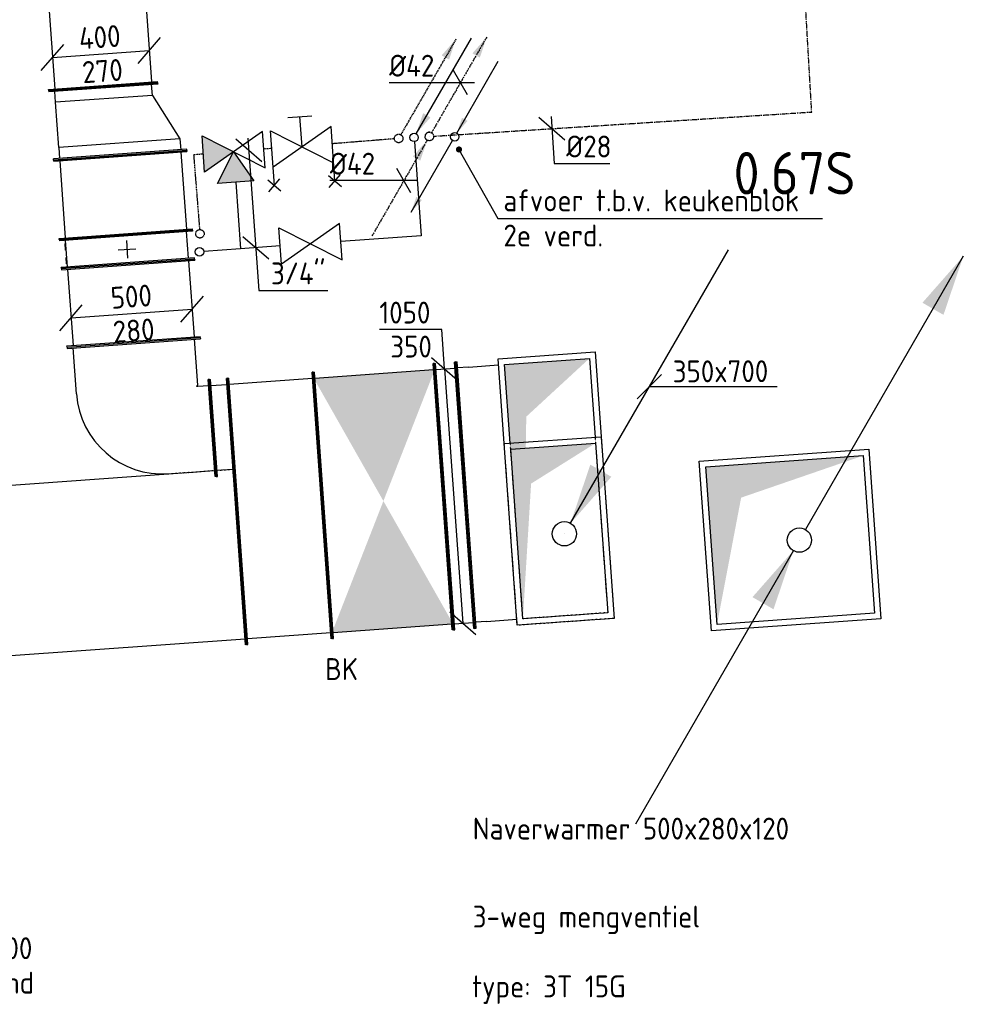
# Model space of a CAD drawing. Header units: millimetres. Extents: x -17664 to 48661, y -98 to 70975.
# Tile 19 of 62: x 30759 to 34645, y 871 to 4926. Entities that reach past the tile are written whole.
import ezdxf
from ezdxf.enums import TextEntityAlignment as Align

# ---------------------------------------------------------------- set-up
doc = ezdxf.new("R2010")
doc.units = ezdxf.units.MM
for name, pattern in [('2322107', [2000, 1000, 1000]), ('2322107_a', [2000, 1000, 1000]), ('2322108', [7, 5, -2]), ('2322108_a', [7, 5, -2]), ('2322109', [10, 5, -2, 1, -2]), ('2322109_a', [10, 5, -2, 1, -2]), ('2322121', [2000, 1000, 1000]), ('2322121_a', [2000, 1000, 1000]), ('SMALL_DASH', [1.5, 0.5, -1])]:
    doc.linetypes.add(name, pattern=pattern)
for name, color, linetype in [('bTuwkundig', 7, 'Continuous'), ('WL524---', 4, '2322121'), ('WL531---', 5, '2322109'), ('WL561---', 4, 'Continuous'), ('WL561---_AANVOER', 1, '2322107'), ('WL561---_AANVOER_D', 1, 'Continuous'), ('WL561---_RETOUR', 5, '2322108'), ('WL561---_RETOUR_D', 5, 'Continuous'), ('WL570---_RETOUR_D', 4, 'Continuous'), ('WL570---_TOEVOER', 3, 'Continuous'), ('WL570---_TOEVOER_D', 3, 'Continuous'), ('WM524---', 1, 'Continuous'), ('WM531---', 1, 'Continuous'), ('WM561---', 1, 'Continuous'), ('WM561---_RETOUR', 1, 'Continuous'), ('WM570---', 1, 'Continuous'), ('WM570---_TOEVOER', 1, 'Continuous')]:
    doc.layers.add(name, color=color, linetype=linetype)
doc.styles.add('BURO-018', font='BUROFONT', dxfattribs={"height": 1.8})
doc.styles.add('STABICAD-018', font='ISOCP.SHX', dxfattribs={"height": 90})
doc.styles.add('STABICAD-035', font='ISOCP.SHX', dxfattribs={"height": 175})
doc.dimstyles.new('STABICAD', dxfattribs={"dimscale": 50, "dimtxt": 90, "dimasz": 2, "dimexe": 0, "dimexo": 0, "dimgap": 1.5, "dimtad": 0, "dimdec": 0, "dimzin": 0, "dimdsep": 46, "dimtxsty": 'STABICAD-018', "dimblk1": 'OBLIQUE', "dimblk2": 'OBLIQUE', "dimsah": 1, "dimcen": -3, "dimadec": 0, "dimazin": 0, "dimtfac": 1, "dimtdec": 0, "dimtofl": 0, "dimtmove": 2, "dimatfit": 3, "dimfxl": 1, "dimtvp": 1.055556, "dimtolj": 1, "dimtzin": 0, "dimarcsym": 0})

# ---------------------------------------------------------------- blocks, each defined once
blk = doc.blocks.new('*U510')
at = {"linetype": 'Continuous'}
blk.add_hatch(color=0, dxfattribs=at).paths.add_polyline_path([(325, 325), (-325, 325), (-325, -325), (-188.5, 188.5)], flags=0)
at = {"color": 0, "linetype": 'Continuous'}
for p, q in [((-350, 350, -3000), (350, 350, -3000)), ((-350, -350, -3000), (-350, 350, -3000)), ((-325, 325, -3000), (325, 325, -3000)), ((-325, -325, -3000), (-325, 325, -3000)), ((325, 325, -3000), (325, -325, -3000)), ((350, 350, -3000), (350, -350, -3000)), ((350, -350, -3000), (-350, -350, -3000)), ((325, -325, -3000), (-325, -325, -3000))]:
    blk.add_line(p, q, dxfattribs=at)
at = {"layer": 'WM570---', "color": 2, "style": 'STABICAD-018'}
for tag in ['CODE', 'POSITIONCODE', 'SECTIONCODE']:
    blk.add_attdef(tag, (33932.1, 2783.3, 3000), '', height=1.8, rotation=4.1045, dxfattribs=at)
blk = doc.blocks.new('*U641')
at = {"color": 0, "linetype": 'Continuous'}
for p, q in [((28.9, -50), (-28.9, 50)), ((-60.1, 0), (-304.5, 0)), ((57.7, 0), (-60.1, 0))]:
    blk.add_line(p, q, dxfattribs=at)
at = {"color": 0, "linetype": 'Continuous', "style": 'STABICAD-018'}
blk.add_text('%%c42', height=90, dxfattribs=at).set_placement((-304.5, 25))
at = {"layer": 'WM570---', "color": 2, "style": 'STABICAD-018'}
blk.add_attdef('CODE', (32341.5, 4263.2, -1), '', height=1.2, dxfattribs=at)
blk = doc.blocks.new('*U509')
at = {"linetype": '2322109'}
for points in [[(236.2, 409.2), (207.7, 324.7), (177.3, 342.2)], [(-8.8, -15.2), (-37.3, -99.7), (-67.7, -82.2)]]:
    blk.add_hatch(color=2, dxfattribs=at).paths.add_polyline_path(points, flags=0)
at = {"color": 2, "linetype": '2322109_a'}
for p, q in [((236.2, 409.2, 3001), (8.7, 15.2, 3001)), ((-8.8, -15.2, 3001), (-236.2, -409.2, 3001))]:
    blk.add_line(p, q, dxfattribs=at)
at = {"color": 0, "linetype": '2322109'}
blk.add_line((0, 0), (0, 0, 3001), dxfattribs=at)
at = {"color": 2, "linetype": '2322109'}
blk.add_circle((0, 0, 3001), 17.5, dxfattribs=at)
at = {"color": 0, "linetype": '2322109'}
blk.add_arc((0, 0, 3001), 17.5, 60, 180, dxfattribs=at)
at = {"layer": 'WM570---', "color": 2, "style": 'STABICAD-018'}
for tag, p in [('POSITIONCODE', (32446.5, 4595.1, 1499)), ('SECTIONCODE', (32446.5, 4595.1, 1499)), ('CODE', (32446.5, 4545.1, -1)), ('FLOORCODE', (32496.5, 4445.1, -1))]:
    blk.add_attdef(tag, p, '', height=1.2, dxfattribs=at)
blk = doc.blocks.new('*U640')
at = {"color": 0, "linetype": 'Continuous'}
for p, q in [((28.9, -50), (-28.9, 50)), ((-49.1, 0), (-293.5, 0)), ((57.7, 0), (-49.1, 0))]:
    blk.add_line(p, q, dxfattribs=at)
at = {"color": 0, "linetype": 'Continuous', "style": 'STABICAD-018'}
blk.add_text('%%c42', height=90, dxfattribs=at).set_placement((-293.5, 25))
at = {"layer": 'WM570---', "color": 2, "style": 'STABICAD-018'}
blk.add_attdef('CODE', (32574.4, 4666.7, -1), '', height=1.2, dxfattribs=at)
blk = doc.blocks.new('*U639')
at = {"color": 0, "linetype": 'Continuous'}
for p, q in [((-53.1, 46.7), (53.1, -46.7)), ((-3.2, 49.9), (9.2, -143.6)), ((9.2, -143.6), (239.2, -143.6))]:
    blk.add_line(p, q, dxfattribs=at)
at = {"color": 0, "linetype": 'Continuous', "style": 'STABICAD-018'}
blk.add_text('%%c28', height=90, dxfattribs=at).set_placement((59.2, -118.6))
at = {"layer": 'WM570---', "color": 2, "style": 'STABICAD-018'}
blk.add_attdef('CODE', (32950.9, 4477.4), '', height=1.2, dxfattribs=at)
blk = doc.blocks.new('*U508')
at = {"linetype": 'Continuous'}
for points in [[(675, 1169.1), (593.3, 927.6), (506.7, 977.6)], [(-25, -43.3), (-106.7, -284.8), (-193.3, -234.8)]]:
    blk.add_hatch(color=2, dxfattribs=at).paths.add_polyline_path(points, flags=0)
at = {"color": 2, "linetype": 'Continuous'}
for p, q in [((675, 1169.1, 3000), (25, 43.3, 3000)), ((-25, -43.3, 3000), (-675, -1169.1, 3000))]:
    blk.add_line(p, q, dxfattribs=at)
at = {"color": 0, "linetype": 'Continuous'}
blk.add_line((0, 0), (0, 0, 3000), dxfattribs=at)
blk.add_circle((0, 0, 3000), 50, dxfattribs=at)
at = {"color": 2, "linetype": 'Continuous'}
blk.add_circle((0, 0, 3000), 50, dxfattribs=at)
at = {"layer": 'WM570---', "color": 2, "style": 'STABICAD-018'}
for tag, p in [('SECTIONCODE', (33970.5, 2932.9, 1499.5)), ('POSITIONCODE', (33970.5, 2932.9, 1499.5)), ('CODE', (33970.5, 2882.9)), ('FLOORCODE', (34020.5, 2782.9))]:
    blk.add_attdef(tag, p, '', height=1.8, dxfattribs=at)
blk = doc.blocks.new('*U335')
at = {"color": 0, "linetype": 'Continuous'}
for p, q in [((0, 550, -2960), (5, 550, -2960)), ((0, -550, -2960), (0, 550, -2960)), ((5, -550, -2960), (5, 550, -2960)), ((353.5, 550, -2960), (348.5, 550, -2960)), ((348.5, -550, -2960), (348.5, 550, -2960)), ((353.5, -550, -2960), (353.5, 550, -2960)), ((5, 525, -2960), (348.5, 525, -2960)), ((5, -525, -2960), (348.5, -525, -2960)), ((0, -550, -2960), (5, -550, -2960)), ((353.5, -550, -2960), (348.5, -550, -2960))]:
    blk.add_line(p, q, dxfattribs=at)
at = {"layer": 'WM570---', "color": 2, "style": 'STABICAD-018'}
for tag, p in [('POSITIONCODE', (31820.3, 3062.9, 2960)), ('SECTIONCODE', (31910.1, 3069.4, 2960))]:
    blk.add_attdef(tag, p, '', height=1.8, dxfattribs=at)
blk.add_attdef('CODE', (31655.3, 2900.7, 2960), '', height=1.8, rotation=4, dxfattribs=at)
blk = doc.blocks.new('*U334')
at = {"linetype": 'Continuous'}
for points in [[(-250, 525), (250, 525), (0, 0)], [(-250, -525), (250, -525), (0, 0)]]:
    blk.add_hatch(color=2, dxfattribs=at).paths.add_polyline_path(points, flags=0)
at = {"color": 2, "linetype": 'Continuous'}
for p, q in [((-250, 550, -2960), (-245, 550, -2960)), ((-250, -550, -2960), (-250, 550, -2960)), ((-245, -550, -2960), (-245, 550, -2960)), ((250, 550, -2960), (245, 550, -2960)), ((245, -550, -2960), (245, 550, -2960)), ((250, -550, -2960), (250, 550, -2960)), ((-245, 525, -2960), (245, 525, -2960)), ((-245, -525, -2960), (245, -525, -2960)), ((-250, -550, -2960), (-245, -550, -2960)), ((250, -550, -2960), (245, -550, -2960))]:
    blk.add_line(p, q, dxfattribs=at)
at = {"layer": 'WM570---', "color": 1, "style": 'STABICAD-018'}
for tag, p in [('PRODUCTCODE', (33882.3, 4568.9, 2960)), ('PRODUCTCODE2', (32257.3, 2943.9, 2960))]:
    blk.add_attdef(tag, p, '', height=1.8, dxfattribs=at)
at = {"layer": 'WM570---', "color": 2, "style": 'STABICAD-018'}
for tag, p in [('CODE', (32257.3, 3043.9, 2960)), ('FREETEXT', (32257.3, 2993.9, 2960)), ('SECTIONCODE', (32257.3, 2943.9, 2960)), ('POSITIONCODE', (32257.3, 2943.9, 2960)), ('INDICATIONTEXT', (32017.1, 2206.8, 2960))]:
    blk.add_attdef(tag, p, '', height=1.8, dxfattribs=at)
blk = doc.blocks.new('*U333')
at = {"color": 0, "linetype": 'Continuous'}
for p, q in [((0, 550, -2960), (5, 550, -2960)), ((0, -550, -2960), (0, 550, -2960)), ((5, -550, -2960), (5, 550, -2960)), ((88.3, 550, -2960), (83.3, 550, -2960)), ((83.3, -550, -2960), (83.3, 550, -2960)), ((88.3, -550, -2960), (88.3, 550, -2960)), ((5, 525, -2960), (83.3, 525, -2960)), ((5, -525, -2960), (83.3, -525, -2960)), ((0, -550, -2960), (5, -550, -2960)), ((88.3, -550, -2960), (83.3, -550, -2960))]:
    blk.add_line(p, q, dxfattribs=at)
at = {"layer": 'WM570---', "color": 2, "style": 'STABICAD-018'}
for tag in ['SECTIONCODE', 'POSITIONCODE']:
    blk.add_attdef(tag, (32726.4, 3128, 2960), '', height=1.8, dxfattribs=at)
blk.add_attdef('CODE', (32506.6, 2961.8, 2960), '', height=1.8, rotation=4.1045, dxfattribs=at)
blk = doc.blocks.new('*U331')
at = {"color": 0, "linetype": 'Continuous'}
for p, q in [((0, 375, -2960), (5, 375, -2960)), ((0, -375, -2960), (0, 375, -2960)), ((5, -375, -2960), (5, 375, -2960)), ((5, 350, -2960), (725.9, 350, -2960)), ((991.5, -375, -2960), (991.5, 325, -2960)), ((5, -350, -2960), (991.5, -350, -2960)), ((0, -375, -2960), (5, -375, -2960)), ((996.5, -375, -2960), (991.5, -375, -2960))]:
    blk.add_line(p, q, dxfattribs=at)
at = {"color": 2, "linetype": 'SMALL_DASH'}
for p, q in [((996.5, 375, -2960), (991.5, 375, -2960)), ((991.5, 325, -2960), (991.5, 375, -2960)), ((996.5, -375, -2960), (996.5, 375, -2960)), ((725.9, 350, -2960), (991.5, 350, -2960))]:
    blk.add_line(p, q, dxfattribs=at)
at = {"layer": 'WM570---', "color": 2, "style": 'STABICAD-018'}
for tag, p, rotation in [('POSITIONCODE', (35979.9, 3186.2, 2960), 90), ('SECTIONCODE', (35979.9, 3186.2, 2960), 90), ('CODE', (30673.9, 2655.1, 2960), 4.1045)]:
    blk.add_attdef(tag, p, '', height=1.8, rotation=rotation, dxfattribs=at)
blk = doc.blocks.new('*U329')
at = {"color": 0, "linetype": 'Continuous'}
for p, q in [((-200, 300, -2960), (-200, 295, -2960)), ((200, 300, -2960), (-200, 300, -2960)), ((200, 295, -2960), (-200, 295, -2960)), ((-175, 295, -2960), (-175, 250, -2960)), ((175, 105, -2960), (175, 295, -2960)), ((200, 300, -2960), (200, 295, -2960)), ((-375, 275, -2960), (-370, 275, -2960)), ((-375, -275, -2960), (-375, 275, -2960)), ((-370, -275, -2960), (-370, 275, -2960)), ((-370, 250, -2960), (-180, 250, -2960)), ((-180, 250, -2960), (-178.5, 248.5, -2960)), ((-178.5, 248.5, -2960), (-175, 245, -2960)), ((-175, 250, -2960), (-175, 245, -2960)), ((-375, -275, -2960), (-370, -275, -2960)), ((-180, -250, -2960), (-370, -250, -2960))]:
    blk.add_line(p, q, dxfattribs=at)
blk.add_arc((-180, 105, -2960), 355, 270, 360, dxfattribs=at)
at = {"layer": 'WM570---', "color": 2, "style": 'STABICAD-018'}
for tag in ['CODE', 'SECTIONCODE', 'POSITIONCODE']:
    blk.add_attdef(tag, (31255.6, 3223.2, 2960), '', height=1.8, dxfattribs=at)
blk = doc.blocks.new('*U328')
at = {"color": 0, "linetype": 'Continuous'}
for p, q in [((0, 200, -2960), (5, 200, -2960)), ((0, -200, -2960), (0, 200, -2960)), ((5, -200, -2960), (5, 200, -2960)), ((5, 175, -2960), (70.6, 175, -2960)), ((75.6, 200, -2960), (70.6, 200, -2960)), ((70.6, -200, -2960), (70.6, 200, -2960)), ((75.6, 199.8, -2960), (75.6, 200, -2960)), ((0, -200, -2960), (5, -200, -2960)), ((5, -175, -2960), (70.6, -175, -2960)), ((75.6, -200, -2960), (70.6, -200, -2960))]:
    blk.add_line(p, q, dxfattribs=at)
at = {"color": 2, "linetype": 'SMALL_DASH'}
blk.add_line((75.6, -200, -2960), (75.6, 199.8, -2960), dxfattribs=at)
at = {"layer": 'WM570---', "color": 2, "style": 'STABICAD-018'}
for tag in ['CODE', 'SECTIONCODE', 'POSITIONCODE']:
    blk.add_attdef(tag, (31554.8, 3244.6, 2960), '', height=1.8, dxfattribs=at)
blk = doc.blocks.new('*U327')
at = {"color": 2, "linetype": 'Continuous'}
for p, q in [((-60, 275, -2960), (-55, 275, -2960)), ((-60, -275, -2960), (-60, 275, -2960)), ((-55, -275, -2960), (-55, 275, -2960)), ((-55, 250, -2960), (55, 250, -2960)), ((60, 275, -2960), (55, 275, -2960)), ((55, -275, -2960), (55, 275, -2960)), ((60, -275, -2960), (60, 275, -2960)), ((0, 36, -2960), (0, -36, -2960)), ((36, 0, -2960), (-36, 0, -2960)), ((-60, -275, -2960), (-55, -275, -2960)), ((-55, -250, -2960), (55, -250, -2960)), ((60, -275, -2960), (55, -275, -2960))]:
    blk.add_line(p, q, dxfattribs=at)
at = {"layer": 'WL561---_AANVOER_D', "linetype": 'Continuous'}
for p, q in [((15.1, 250, -2960), (15.1, 252, -2960)), ((15.1, 252, -2960), (41.9, 252, -2960)), ((41.9, 250, -2960), (41.9, 252, -2960))]:
    blk.add_line(p, q, dxfattribs=at)
at = {"layer": 'WL561---_RETOUR_D', "linetype": 'Continuous'}
for p, q in [((-41.9, 250, -2960), (-41.9, 252, -2960)), ((-41.9, 252, -2960), (-15.1, 252, -2960)), ((-15.1, 250, -2960), (-15.1, 252, -2960))]:
    blk.add_line(p, q, dxfattribs=at)
at = {"layer": 'WM570---', "color": 1, "style": 'STABICAD-018'}
blk.add_attdef('PRODUCTCODE', (32001.2, 4780.4, 2960), '', height=1.8, dxfattribs=at)
at = {"layer": 'WM570---', "color": 2, "style": 'STABICAD-018'}
for tag, p in [('CODE', (31201.2, 4080.4, 2960)), ('FREETEXT', (31201.2, 4030.4, 2960)), ('SECTIONCODE', (31201.2, 3980.4, 2960)), ('POSITIONCODE', (31201.2, 3980.4, 2960))]:
    blk.add_attdef(tag, p, '', height=1.8, dxfattribs=at)
blk = doc.blocks.new('*U326')
at = {"color": 0, "linetype": 'Continuous'}
for p, q in [((6777.3, 225, -2960), (6772.3, 225, -2960)), ((6772.3, -225, -2960), (6772.3, 225, -2960)), ((6777.3, -225, -2960), (6777.3, 225, -2960)), ((5, 200, -2960), (6772.3, 200, -2960)), ((5, -200, -2960), (6772.3, -200, -2960)), ((6777.3, -225, -2960), (6772.3, -225, -2960))]:
    blk.add_line(p, q, dxfattribs=at)
at = {"layer": 'WM570---', "color": 2, "style": 'STABICAD-018'}
for tag, p in [('CODE', (30618.3, 11410.1, 2960)), ('SECTIONCODE', (30779.5, 11259.6, 2960)), ('POSITIONCODE', (30779.5, 11259.6, 2960))]:
    blk.add_attdef(tag, p, '', height=1.8, dxfattribs=at)
blk = doc.blocks.new('*U325')
at = {"color": 0, "linetype": 'Continuous'}
for p, q in [((0, 275, -2960), (5, 275, -2960)), ((0, -275, -2960), (0, 275, -2960)), ((5, -275, -2960), (5, 275, -2960)), ((5, 250, -2960), (319.2, 250, -2960)), ((324.2, 275, -2960), (319.2, 275, -2960)), ((319.2, -275, -2960), (319.2, 275, -2960)), ((324.2, -275, -2960), (324.2, 275, -2960)), ((0, -275, -2960), (5, -275, -2960)), ((5, -250, -2960), (319.2, -250, -2960)), ((324.2, -275, -2960), (319.2, -275, -2960))]:
    blk.add_line(p, q, dxfattribs=at)
at = {"layer": 'WM570---', "color": 2, "style": 'STABICAD-018'}
for tag, p in [('CODE', (31205.5, 3920.6, 2960)), ('POSITIONCODE', (31366.7, 3770.1, 2960)), ('SECTIONCODE', (31382.3, 3552.9, 2960))]:
    blk.add_attdef(tag, p, '', height=1.8, dxfattribs=at)
blk = doc.blocks.new('*U324')
at = {"color": 0, "linetype": 'Continuous'}
for p, q in [((0, 275, -2960), (5, 275, -2960)), ((0, -275, -2960), (0, 275, -2960)), ((5, -275, -2960), (5, 275, -2960)), ((5, 250, -2960), (323.4, 250, -2960)), ((328.4, 275, -2960), (323.4, 275, -2960)), ((323.4, -275, -2960), (323.4, 275, -2960)), ((328.4, -275, -2960), (328.4, 275, -2960)), ((0, -275, -2960), (5, -275, -2960)), ((5, -250, -2960), (323.4, -250, -2960)), ((328.4, -275, -2960), (323.4, -275, -2960))]:
    blk.add_line(p, q, dxfattribs=at)
at = {"layer": 'WM570---', "color": 2, "style": 'STABICAD-018'}
for tag, p in [('CODE', (31173.4, 4367.9, 2960)), ('POSITIONCODE', (31334.6, 4217.4, 2960)), ('SECTIONCODE', (31350.2, 4000.1, 2960))]:
    blk.add_attdef(tag, p, '', height=1.8, dxfattribs=at)
blk = doc.blocks.new('*U322')
at = {"color": 0, "linetype": 'Continuous'}
for p, q in [((-50, 275, -2960), (-45, 275, -2960)), ((-50, -275, -2960), (-50, 275, -2960)), ((-45, -275, -2960), (-45, 275, -2960)), ((0, 250, -2960), (-45, 250, -2960)), ((0, 250, -2960), (186.6, 250, -2960)), ((0, -250, -2960), (0, 250, -2960)), ((186.6, 250, -2960), (231.6, 250, -2960)), ((186.6, -150, -2960), (186.6, 250, -2960)), ((236.6, 275, -2960), (231.6, 275, -2960)), ((231.6, -175, -2960), (231.6, 275, -2960)), ((236.6, -175, -2960), (236.6, 275, -2960)), ((186.6, -150, -2960), (0, -250, -2960)), ((186.6, -150, -2960), (231.6, -150, -2960)), ((236.6, -175, -2960), (231.6, -175, -2960)), ((-50, -275, -2960), (-45, -275, -2960)), ((0, -250, -2960), (-45, -250, -2960))]:
    blk.add_line(p, q, dxfattribs=at)
at = {"layer": 'WM570---', "color": 2, "style": 'STABICAD-018'}
for tag in ['CODE', 'SECTIONCODE', 'POSITIONCODE']:
    blk.add_attdef(tag, (31169.8, 4417.7, 2960), '', height=1.8, dxfattribs=at)
blk = doc.blocks.new('*U584')
at = {"color": 0, "linetype": 'Continuous'}
for p, q in [((153.2, -39.1, -2960), (245.8, 67.8, -2960)), ((-245.8, -67.8, -2960), (-153.2, 39.1, -2960)), ((-199.5, -14.3, -2960), (199.5, 14.3, -2960))]:
    blk.add_line(p, q, dxfattribs=at)
at = {"color": 0, "linetype": 'Continuous', "style": 'STABICAD-018'}
for s, p in [('400', (-87.1, 18.8, -2960)), ('270', (-73.7, -120.6, -2960))]:
    blk.add_text(s, height=90, rotation=4.1045, dxfattribs=at).set_placement(p)
at = {"layer": 'WM570---', "color": 2, "style": 'STABICAD-018'}
blk.add_attdef('CODE', (31093.8, 4784.5, 2960), '', height=1.8, dxfattribs=at)
blk = doc.blocks.new('*U583')
at = {"color": 0, "linetype": 'Continuous'}
for p, q in [((203.1, -35.6, -2960), (295.7, 71.3, -2960)), ((-295.7, -71.3, -2960), (-203.1, 35.6, -2960)), ((-249.4, -17.9, -2960), (249.4, 17.9, -2960))]:
    blk.add_line(p, q, dxfattribs=at)
at = {"color": 0, "linetype": 'Continuous', "style": 'STABICAD-018'}
for s, p in [('500', (-82.6, 19.1, -2960)), ('280', (-73.7, -120.6, -2960))]:
    blk.add_text(s, height=90, rotation=4.1045, dxfattribs=at).set_placement(p)
at = {"layer": 'WM570---', "color": 2, "style": 'STABICAD-018'}
blk.add_attdef('CODE', (31220.2, 3715.6, 2960), '', height=1.8, dxfattribs=at)
blk = doc.blocks.new('*U318')
at = {"color": 0, "linetype": 'Continuous'}
for p, q in [((-375, 550, -2960), (-370, 550, -2960)), ((-375, -550, -2960), (-375, 550, -2960)), ((-370, -550, -2960), (-370, 550, -2960)), ((-325, 525, -2960), (-370, 525, -2960)), ((-325, 525, -2960), (-200, 525, -2960)), ((-325, -525, -2960), (-370, -525, -2960)), ((-325, -525, -2960), (-200, -525, -2960)), ((-375, -550, -2960), (-370, -550, -2960))]:
    blk.add_line(p, q, dxfattribs=at)
at = {"layer": 'WM570---', "color": 2, "style": 'STABICAD-018'}
for tag in ['CODE', 'SECTIONCODE', 'POSITIONCODE']:
    blk.add_attdef(tag, (32968.8, 2995, 2960), '', height=1.8, dxfattribs=at)
blk = doc.blocks.new('*U317')
at = {"linetype": 'Continuous'}
blk.add_hatch(color=0, dxfattribs=at).paths.add_polyline_path([(175, 525), (-175, 525), (-175, -525), (-101.5, 304.5)], flags=0)
at = {"color": 0, "linetype": 'Continuous'}
for p, q in [((-200, 550, -3335), (200, 550, -3335)), ((-200, 200, -3335), (-200, 550, -3335)), ((200, 550, -3335), (200, 200, -3335)), ((-175, 525, -3335), (175, 525, -3335)), ((-175, 200, -3335), (-175, 525, -3335)), ((175, 525, -3335), (175, 200, -3335))]:
    blk.add_line(p, q, dxfattribs=at)
at = {"color": 2, "linetype": 'SMALL_DASH'}
for p, q in [((-200, -550, -3335), (-200, 200, -3335)), ((-175, -525, -3335), (-175, 200, -3335)), ((175, 200, -3335), (175, -525, -3335)), ((200, 200, -3335), (200, -550, -3335)), ((175, -525, -3335), (-175, -525, -3335)), ((200, -550, -3335), (-200, -550, -3335))]:
    blk.add_line(p, q, dxfattribs=at)
at = {"layer": 'WM570---', "color": 2, "style": 'STABICAD-018'}
for tag in ['CODE', 'SECTIONCODE', 'POSITIONCODE']:
    blk.add_attdef(tag, (32968.8, 2995, 3335), '', height=1.8, dxfattribs=at)
blk = doc.blocks.new('*U579')
at = {"color": 0, "linetype": 'Continuous'}
for p, q in [((-11.6, 161.5, -2960), (-268.7, 161.5, -2960)), ((0, 0, -2960), (-11.6, 161.5, -2960)), ((-53.5, 46.3, -2960), (53.5, -46.3, -2960)), ((0, 0, -2960), (75.2, -1047.3, -2960)), ((21.7, -1001, -2960), (128.6, -1093.6, -2960))]:
    blk.add_line(p, q, dxfattribs=at)
at = {"color": 0, "linetype": 'Continuous', "style": 'STABICAD-018'}
for s, p in [('1050', (-268.7, 186.5, -2960)), ('350', (-223.7, 46.5, -2960))]:
    blk.add_text(s, height=90, dxfattribs=at).set_placement(p)
at = {"layer": 'WM570---', "color": 2, "style": 'STABICAD-018'}
blk.add_attdef('CODE', (32509.4, 3488.3, 2960), '', height=1.8, dxfattribs=at)
blk = doc.blocks.new('*U316')
at = {"linetype": 'Continuous'}
blk.add_hatch(color=0, dxfattribs=at).paths.add_polyline_path([(350, -175), (350, 175), (-350, 175), (203, 101.5)], flags=0)
at = {"color": 0, "linetype": 'Continuous'}
for p, q in [((-375, 200, -4000), (375, 200, -4000)), ((-375, -200, -4000), (-375, 200, -4000)), ((-350, 175, -4000), (350, 175, -4000)), ((-350, -175, -4000), (-350, 175, -4000)), ((350, 175, -4000), (350, -175, -4000)), ((375, 200, -4000), (375, -200, -4000)), ((375, -200, -4000), (-375, -200, -4000)), ((350, -175, -4000), (-350, -175, -4000))]:
    blk.add_line(p, q, dxfattribs=at)
at = {"layer": 'WM570---', "color": 2, "style": 'STABICAD-018'}
for tag in ['POSITIONCODE', 'SECTIONCODE', 'CODE']:
    blk.add_attdef(tag, (32981.3, 2820.4, 4000), '', height=1.8, rotation=94.1045, dxfattribs=at)
blk = doc.blocks.new('*U315')
at = {"linetype": 'Continuous'}
blk.add_hatch(color=2, dxfattribs=at).paths.add_polyline_path([(25, 43.3), (106.7, 284.8), (193.3, 234.8)], flags=0)
at = {"color": 2, "linetype": 'Continuous'}
blk.add_line((25, 43.3, 3000), (675, 1169.1, 3000), dxfattribs=at)
at = {"color": 0, "linetype": 'Continuous'}
blk.add_line((0, 0), (0, 0, 3000), dxfattribs=at)
blk.add_circle((0, 0, 3000), 50, dxfattribs=at)
at = {"color": 2, "linetype": 'Continuous'}
blk.add_circle((0, 0, 3000), 50, dxfattribs=at)
at = {"layer": 'WM570---', "color": 2, "style": 'STABICAD-018'}
for tag, p in [('SECTIONCODE', (33002.8, 2958.9, 1499.5)), ('POSITIONCODE', (33002.8, 2958.9, 1499.5)), ('CODE', (33002.8, 2908.9)), ('FLOORCODE', (33052.8, 2808.9))]:
    blk.add_attdef(tag, p, '', height=1.8, dxfattribs=at)
blk = doc.blocks.new('*U117')
at = {"color": 0, "linetype": 'Continuous', "style": 'STABICAD-018'}
blk.add_text('350x700', height=90, rotation=94.1045, dxfattribs=at).set_placement((59.7, -203.3, -4250))
at = {"layer": 'WM570---_TOEVOER', "color": 2, "style": 'STABICAD-018'}
blk.add_attdef('CODE', (32981.3, 2820.4, 4250), '', height=1.8, dxfattribs=at)
blk = doc.blocks.new('_Oblique')
at = {"color": 0, "linetype": 'ByBlock', "lineweight": -2}
blk.add_line((-0.5, -0.5), (0.5, 0.5), dxfattribs=at)
blk = doc.blocks.new('*U314')
at = {"linetype": '2322108'}
blk.add_hatch(color=2, dxfattribs=at).paths.add_polyline_path([(236.2, 409.2), (207.7, 324.7), (177.3, 342.2)], flags=0)
at = {"color": 2, "linetype": '2322108_a'}
blk.add_line((236.2, 409.2, 3000), (8.7, 15.2, 3000), dxfattribs=at)
at = {"color": 0, "linetype": '2322108'}
blk.add_line((0, 0), (0, 0, 3000), dxfattribs=at)
blk.add_circle((0, 0, 3000), 17.5, dxfattribs=at)
at = {"color": 2, "linetype": '2322108'}
blk.add_circle((0, 0, 3000), 17.5, dxfattribs=at)
at = {"layer": 'WM570---', "color": 2, "style": 'STABICAD-018'}
for tag, p in [('POSITIONCODE', (32320, 4586.9, 1499.5)), ('SECTIONCODE', (32320, 4586.9, 1499.5)), ('CODE', (32320, 4536.9)), ('FLOORCODE', (32370, 4436.9))]:
    blk.add_attdef(tag, p, '', height=1.2, dxfattribs=at)
blk = doc.blocks.new('*U313')
at = {"linetype": '2322107'}
blk.add_hatch(color=2, dxfattribs=at).paths.add_polyline_path([(8.8, 15.2), (37.3, 99.7), (67.7, 82.2)], flags=0)
at = {"color": 2, "linetype": '2322107_a'}
blk.add_line((8.8, 15.2, 3000), (236.2, 409.2, 3000), dxfattribs=at)
at = {"color": 0, "linetype": '2322107'}
blk.add_line((0, 0), (0, 0, 3000), dxfattribs=at)
blk.add_circle((0, 0, 3000), 17.5, dxfattribs=at)
at = {"color": 2, "linetype": '2322107'}
blk.add_circle((0, 0, 3000), 17.5, dxfattribs=at)
at = {"layer": 'WM570---', "color": 2, "style": 'STABICAD-018'}
for tag, p in [('SECTIONCODE', (32383.5, 4591.4, 1499.5)), ('POSITIONCODE', (32383.5, 4591.4, 1499.5)), ('CODE', (32383.5, 4541.4)), ('FLOORCODE', (32433.5, 4441.4))]:
    blk.add_attdef(tag, p, '', height=1.2, dxfattribs=at)
blk = doc.blocks.new('PI_SYM115')
at = {"color": 0, "linetype": 'Continuous'}
for p, q in [((-2.5, 1.5), (2.5, -1.5)), ((-2.5, -1.5), (-2.5, 1.5)), ((2.5, 1.5), (-2.5, -1.5)), ((2.5, -1.5), (2.5, 1.5))]:
    blk.add_line(p, q, dxfattribs=at)
at = {"color": 0, "linetype": 'Continuous', "style": 'BURO-018'}
blk.add_attdef('PRODUCTCODE', text='', height=1.8, dxfattribs=at).set_placement((0, 0), align=Align.MIDDLE)
blk = doc.blocks.new('PI_SYM138')
at = {"color": 0, "linetype": 'Continuous'}
for p, q in [((-1, 2.5), (1, 2.5)), ((0, 0), (0, 2.5)), ((-2.5, 1.5), (2.5, -1.5)), ((-2.5, -3), (-2.5, 1.5)), ((2.5, 1.5), (-2.5, -1.5)), ((2.5, -3), (2.5, 1.5)), ((-3, -3.5), (-2, -2.5)), ((-3, -2.5), (-2, -3.5)), ((2, -3.5), (3, -2.5)), ((2, -2.5), (3, -3.5))]:
    blk.add_line(p, q, dxfattribs=at)
at = {"color": 0, "linetype": 'Continuous', "style": 'BURO-018'}
blk.add_attdef('PRODUCTCODE', text='', height=1.8, dxfattribs=at).set_placement((0, 0), align=Align.MIDDLE)
blk = doc.blocks.new('PI_SYM121')
at = {"linetype": 'Continuous'}
for points in [[(-2.5, -1.5), (0, 0), (-2.5, 1.5)], [(0, 0), (-1.5, -2.5), (1.5, -2.5)]]:
    blk.add_hatch(color=0, dxfattribs=at).paths.add_polyline_path(points)
at = {"color": 0, "linetype": 'Continuous'}
for p, q in [((-2.5, 1.5), (2.5, -1.5)), ((-2.5, -1.5), (-2.5, 1.5)), ((2.5, 1.5), (-2.5, -1.5)), ((2.5, -1.5), (2.5, 1.5)), ((-1.5, -2.5), (0, 0)), ((0, 0), (1.5, -2.5)), ((1.5, -2.5), (-1.5, -2.5))]:
    blk.add_line(p, q, dxfattribs=at)
at = {"color": 0, "linetype": 'Continuous', "style": 'BURO-018'}
blk.add_attdef('PRODUCTCODE', text='', height=1.8, dxfattribs=at).set_placement((0, 0), align=Align.MIDDLE)
blk = doc.blocks.new('*U312')
at = {"color": 0, "linetype": '2322108'}
blk.add_line((0, 0), (0, 0, 50), dxfattribs=at)
blk.add_circle((0, 0, 50), 17.5, dxfattribs=at)
at = {"layer": 'WM570---', "color": 2, "style": 'STABICAD-018'}
for tag, p in [('SECTIONCODE', (31501.6, 4194.4, 24.5)), ('POSITIONCODE', (31501.6, 4194.4, 24.5)), ('CODE', (31501.6, 4044.4))]:
    blk.add_attdef(tag, p, '', height=1.2, dxfattribs=at)
blk = doc.blocks.new('*U311')
at = {"color": 0, "linetype": '2322107'}
blk.add_line((0, 0), (0, 0, 50), dxfattribs=at)
blk.add_circle((0, 0, 50), 17.5, dxfattribs=at)
at = {"layer": 'WM570---', "color": 2, "style": 'STABICAD-018'}
for tag, p in [('SECTIONCODE', (31500, 4120.4, 24.5)), ('POSITIONCODE', (31500, 4120.4, 24.5)), ('CODE', (31500, 3970.4))]:
    blk.add_attdef(tag, p, '', height=1.2, dxfattribs=at)
blk = doc.blocks.new('*U578')
at = {"color": 0, "linetype": 'Continuous'}
for p, q in [((-53.5, 46.3), (53.5, -46.3)), ((-3.6, 49.9), (41.5, -577.7)), ((-24.6, -355.6), (82.3, -448.2)), ((41.5, -577.7), (325.5, -577.7))]:
    blk.add_line(p, q, dxfattribs=at)
at = {"color": 0, "linetype": 'Continuous', "style": 'STABICAD-018'}
blk.add_text("3/4''", height=90, dxfattribs=at).set_placement((91.5, -552.7))
at = {"layer": 'WM570---', "color": 2, "style": 'STABICAD-018'}
blk.add_attdef('CODE', (31702.7, 4388.9), '', height=1.2, dxfattribs=at)
blk = doc.blocks.new('*U1307')
at = {"linetype": '2322121'}
for points in [[(25, 43), (86, 224), (151, 187)], [(-512, -888), (-451, -707), (-386, -744)]]:
    blk.add_hatch(color=2, dxfattribs=at).paths.add_polyline_path(points, flags=0)
at = {"color": 2, "linetype": '2322121_a'}
for p, q in [((25, 43, 3000), (512, 888, 3000)), ((-512, -888, 3000), (-25, -43, 3000))]:
    blk.add_line(p, q, dxfattribs=at)
at = {"color": 0, "linetype": '2322121'}
blk.add_line((0, 0), (0, 0, 3000), dxfattribs=at)
blk.add_circle((0, 0, 3000), 50, dxfattribs=at)
at = {"color": 2, "linetype": '2322121'}
blk.add_circle((0, 0, 3000), 50, dxfattribs=at)
at = {"layer": 'WL570---_TOEVOER_D', "color": 2, "style": 'STABICAD-018'}
for tag, p in [('POSITIONCODE', (32551, 4594, 1499)), ('SECTIONCODE', (32551, 4594, 1499)), ('CODE', (32551, 4544)), ('FLOORCODE', (32601, 4444))]:
    blk.add_attdef(tag, p, '', height=1.8, dxfattribs=at)

msp = doc.modelspace()

# ---------------------------------------------------------------- linework, layer by layer
at = {"layer": 'WL531---', "linetype": '2322109'}
for p, q in [((34021.2, 4545.9), (33993.7, 5021.3)), ((32463.9, 4446.2), (34021.2, 4545.9))]:
    msp.add_line(p, q, dxfattribs=at)
at = {"layer": 'WL561---_AANVOER', "linetype": '2322107'}
for p, q in [((32384.8, 4423.9), (32412.6, 4035.9)), ((31649.5, 4257.1), (31669.2, 3982.5)), ((32412.6, 4035.9), (32081.5, 4012.1)), ((31669.2, 3982.5), (31517.5, 3971.6)), ((31832.2, 3994.2), (31669.2, 3982.5))]:
    msp.add_line(p, q, dxfattribs=at)
at = {"layer": 'WL561---_RETOUR', "linetype": '2322108'}
for p, q in [((32302.5, 4435.5), (32046.6, 4415.1)), ((31797.3, 4395.7), (31765, 4393.4)), ((31515.9, 4372.7), (31475.7, 4369.5)), ((31475.7, 4369.5), (31500.2, 4061.8))]:
    msp.add_line(p, q, dxfattribs=at)

# ---------------------------------------------------------------- block references
at = {"layer": 'WL524---', "linetype": '2322121', "xscale": 0.35, "yscale": 0.35, "zscale": 0.35}
msp.add_blockref('*U1307', (32550.9, 4443.8), dxfattribs=at)
at = {"layer": 'WL531---', "linetype": '2322109'}
msp.add_blockref('*U509', (32446.5, 4445.1, -1), dxfattribs=at)
at = {"layer": 'WL561---', "color": 2, "linetype": 'Continuous', "xscale": 50, "yscale": 50, "zscale": 50, "rotation": 4.104468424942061}
for name, p in [('PI_SYM138', (31922.2, 4402.4)), ('PI_SYM121', (31640.5, 4381.8)), ('PI_SYM115', (31956.8, 4003.1))]:
    msp.add_blockref(name, p, dxfattribs=at)
at = {"layer": 'WL561---_AANVOER', "linetype": '2322107'}
for name, p in [('*U313', (32383.5, 4441.4)), ('*U311', (31500, 3970.4))]:
    msp.add_blockref(name, p, dxfattribs=at)
at = {"layer": 'WL561---_RETOUR', "linetype": '2322108'}
for name, p in [('*U314', (32320, 4436.9)), ('*U312', (31501.6, 4044.4))]:
    msp.add_blockref(name, p, dxfattribs=at)
at = {"layer": 'WL570---_RETOUR_D', "linetype": 'Continuous', "rotation": 4.104467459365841}
msp.add_blockref('*U510', (33932.1, 2783.3, 3000), dxfattribs=at)
at = {"layer": 'WL570---_TOEVOER', "linetype": 'Continuous'}
for name, p in [('*U315', (33002.8, 2808.9)), ('*U508', (33970.5, 2782.9))]:
    msp.add_blockref(name, p, dxfattribs=at)
at = {"layer": 'WL570---_TOEVOER_D', "linetype": 'Continuous'}
for name, p, rotation in [('*U326', (30618.3, 11410.1, 2960), 274.104468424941), ('*U322', (31169.8, 4417.7, 2960), 94.104468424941), ('*U324', (31173.4, 4367.9, 2960), 274.104468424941), ('*U325', (31205.5, 3920.6, 2960), 274.104468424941), ('*U329', (31255.6, 3223.2, 2960), 274.1044684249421), ('*U318', (32968.8, 2995, 2960), 4.10446842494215), ('*U317', (32968.8, 2995, 3335), 4.10446842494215), ('*U333', (32506.6, 2961.8, 2960), 4.10446842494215), ('*U328', (31554.8, 3244.6, 2960), 4.104468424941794), ('*U335', (31655.3, 2900.7, 2960), 4.10446842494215), ('*U316', (32981.3, 2820.4, 4000), 94.10446857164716), ('*U331', (30673.9, 2655.1, 2960), 4.104468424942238)]:
    msp.add_blockref(name, p, dxfattribs=dict(at, rotation=rotation))
at = {"layer": 'WL570---_TOEVOER_D', "color": 2, "linetype": 'Continuous', "rotation": 94.10446842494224}
msp.add_blockref('*U327', (31201.2, 3980.4, 2960), dxfattribs=at)
at = {"layer": 'WL570---_TOEVOER_D', "color": 2, "linetype": 'Continuous'}
ref = msp.add_blockref('*U334', (32257.3, 2943.9, 2960), dxfattribs=dict(at, rotation=4.10446842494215))
ref.add_attrib('INDICATIONTEXT', 'BK', (32017.1, 2206.8, 2960), dxfattribs={"layer": '0', "color": 2, "linetype": 'Continuous', "height": 90, "style": 'STABICAD-018'})
at = {"layer": 'WM531---', "linetype": 'Continuous'}
for name, p in [('*U640', (32574.4, 4666.7, -1)), ('*U639', (32950.9, 4477.4)), ('*U641', (32341.5, 4263.2, -1))]:
    msp.add_blockref(name, p, dxfattribs=at)
at = {"layer": 'WM561---_RETOUR', "linetype": 'Continuous'}
msp.add_blockref('*U578', (31702.7, 4388.9), dxfattribs=at)
at = {"layer": 'WM570---_TOEVOER', "linetype": 'Continuous'}
for name, p in [('*U584', (31093.8, 4784.5, 2960)), ('*U583', (31220.2, 3715.6, 2960)), ('*U579', (32509.4, 3488.3, 2960))]:
    msp.add_blockref(name, p, dxfattribs=at)
at = {"layer": 'WM570---_TOEVOER', "linetype": 'Continuous', "rotation": 266.0261366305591}
msp.add_blockref('*U117', (33655.8, 3478.1, 4250), dxfattribs=at)

# ---------------------------------------------------------------- texts
at = {"layer": 'bTuwkundig', "color": 3, "style": 'STABICAD-035'}
msp.add_text('0.67S', height=175, dxfattribs=at).set_placement((33699, 4206.3, -500))
at = {"layer": 'WM524---', "style": 'STABICAD-018'}
for s, p in [('afvoer t.b.v. keukenblok', (32751.5, 4136.8)), ('2e verd.', (32751.5, 3992.2))]:
    msp.add_text(s, height=90, dxfattribs=at).set_placement(p)
at = {"layer": 'WM561---', "style": 'STABICAD-018'}
for s, p in [('Naverwarmer 500x280x120', (32625.1, 1549.9)), ('3-weg mengventiel', (32625.1, 1187.6)), ('type: 3T 15G', (32622.6, 900.1))]:
    msp.add_text(s, height=90, dxfattribs=at).set_placement(p)
at = {"layer": 'WM570---', "style": 'STABICAD-018'}
for s, p in [('afz.rozet %%C100', (30090, 1057.2)), ('boven plafond', (30100.2, 915.2))]:
    msp.add_text(s, height=90, dxfattribs=at).set_placement(p)

# ---------------------------------------------------------------- leaders
at = {"layer": 'WM524---'}
msp.add_leader([(32568.6, 4391.6, 3000), (32728.5, 4107.3, 3000), (34065.3, 4107.3, 3000)], dimstyle='STABICAD', override={"dimgap": 1.5, "dimtad": 0, "dimldrblk": 'DotSmall'}, dxfattribs=at)
at = {"layer": 'WM570---_TOEVOER'}
msp.add_leader([(33352.8, 3415.1, 3000), (33878.8, 3415.1, 3000)], dimstyle='STABICAD', override={"dimgap": 1.5, "dimtad": 0, "dimldrblk": 'Oblique'}, dxfattribs=at)

doc.saveas('drawing.dxf')
